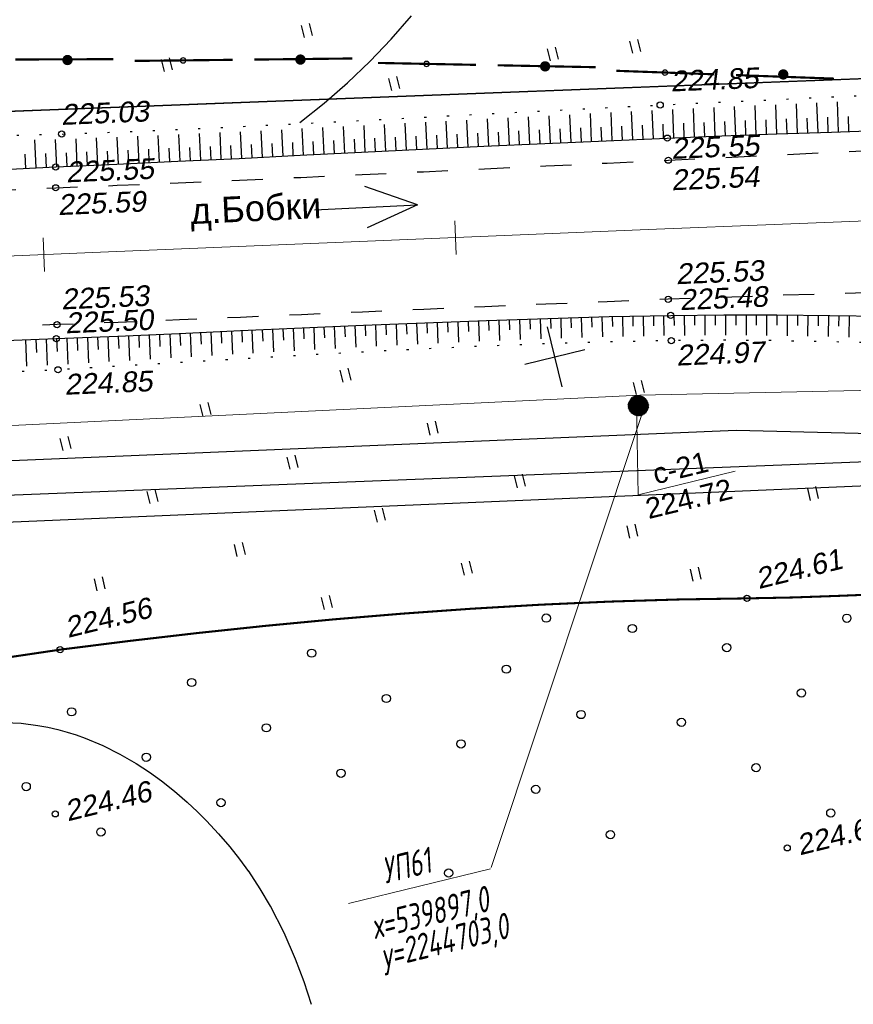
# Model space of a CAD drawing. Header units: millimetres. Extents: x -10 to 1169, y 1 to 1686.
# Tile 134 of 224: x 885 to 926, y 800 to 848. Entities that reach past the tile are written whole.
import ezdxf
from ezdxf.enums import TextEntityAlignment as Align
from ezdxf.lldxf.tags import DXFTag

# ---------------------------------------------------------------- set-up
doc = ezdxf.new("R2010")
doc.units = ezdxf.units.MM
for name, pattern in [('ADOT1', [1, 0, -1]), ('AHIDDEN1', [2, 0.5, -1.5]), ('AHIDDEN2', [3, 1.5, -1.5]), ('CONTI', [0]), ('PHANTOM2', [1.25, 0.625, -0.125, 0.125, -0.125, 0.125, -0.125])]:
    doc.linetypes.add(name, pattern=pattern)
for name, color, linetype in [('CONTURS', 7, 'Continuous'), ('COORDS', 7, 'Continuous'), ('GPR_PICK', 7, 'Continuous'), ('IZOLINES', 32, 'Continuous'), ('PDIGIT', 170, 'Continuous'), ('PICKETS', 7, 'Continuous'), ('ОБЪЕКТЫ_АВТОДОРОГ', 7, 'Continuous'), ('ПИКЕТЫ2', 4, 'Continuous'), ('УЧАСТКИ', 7, 'Continuous')]:
    doc.layers.add(name, color=color, linetype=linetype)
doc.layers.add('СВЯЗЬ', color=170, linetype='Связь', lineweight=30)
doc.styles.add('GPR', font='isocpeui.ttf', dxfattribs={"width": 0.8})
doc.styles.get("Standard").update_dxf_attribs({"font": 'arial.ttf'})
tags = doc.linetypes.add('газ', pattern='A,42.7,-5.08,["Г",Standard,S=2.54,R=0,X=-2.54,Y=-1.27],-3.81', length=51.59).pattern_tags.tags
tags[6] = DXFTag(74, 10)
doc.linetypes.add('Связь', pattern='A,12.5,[130,ltypeshp.shx,S=1,R=-30,X=0,Y=0.9],1,[130,ltypeshp.shx,S=1,R=-30,X=0,Y=0.9],1,[130,ltypeshp.shx,S=1,R=-30,X=0,Y=0.9],4.5', length=19)

# ---------------------------------------------------------------- blocks, each defined once
blk = doc.blocks.new('107_1')
at = {"layer": 'CONTURS', "color": 7, "linetype": 'Continuous', "const_width": 0.5}
blk.add_lwpolyline([(-0.25, 0, 1), (0.25, 0, 1)], format="xyb", close=True, dxfattribs=at)
blk = doc.blocks.new('133')
at = {"layer": 'CONTURS', "color": 7, "linetype": 'Continuous', "const_width": 0.2}
for points in [[(-11, 0), (-2, 0)], [(0, 0), (9, 0)]]:
    blk.add_lwpolyline(points, dxfattribs=at)
at = {"layer": 'CONTURS', "color": 7, "linetype": 'Continuous', "const_width": 0.5}
blk.add_lwpolyline([(-6.791, -0.003, 1), (-6.291, -0.003, 1)], format="xyb", close=True, dxfattribs=at)
blk = doc.blocks.new('401')
at = {"layer": 'CONTURS'}
for p, q in [((0, 0), (0, 1.2)), ((0.8, 0), (0.8, 1.2))]:
    blk.add_line(p, q, dxfattribs=at)
blk = doc.blocks.new('373')
at = {"layer": 'CONTURS'}
blk.add_circle((0, 0), 0.4, dxfattribs=at)
blk = doc.blocks.new('пкк')
at = {"layer": 'ОБЪЕКТЫ_АВТОДОРОГ', "lineweight": 15, "ltscale": 200}
blk.add_line((-0.011, -0.822), (-0.008, 0.805), dxfattribs=at)
blk = doc.blocks.new('ARROW')
at = {"layer": 'CONTURS'}
for p, q in [((10, 0), (5, 2)), ((0, 0), (10, 0)), ((10, 0), (5, -2))]:
    blk.add_line(p, q, dxfattribs=at)

msp = doc.modelspace()

# ---------------------------------------------------------------- hatches: boundary and pattern name
at = {"layer": 'ПИКЕТЫ2'}
h = msp.add_hatch(dxfattribs=at)
h.set_pattern_fill('ANSI31', color=0, scale=0.01, angle=13.733118, style=0)
h.set_pattern_definition([(58.7331178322, (-2048285.09002, -1063073.885713), (-0.02713859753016, 0.01647904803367), [])])
h.paths.add_polyline_path([(915.56565, 829.43801, 1), (914.59424, 829.20061, 1)])

# ---------------------------------------------------------------- linework, layer by layer
at = {"layer": 'CONTURS', "lineweight": -2}
for p, q in [((924.79759, 842.61248), (924.74717, 844.0687)), ((911.80765, 842.10279), (911.74811, 843.4427)), ((902.8178, 841.67567), (902.75458, 842.97027)), ((903.81659, 841.72484), (903.75351, 843.02284)), ((904.81539, 841.77381), (904.75257, 843.07552)), ((905.81423, 841.82207), (905.75163, 843.12851)), ((906.81306, 841.87033), (906.75078, 843.18151)), ((907.81191, 841.91824), (907.75011, 843.23436)), ((908.81082, 841.96502), (908.74943, 843.28691)), ((909.80972, 842.01181), (909.74884, 843.33946)), ((910.80865, 842.05805), (910.74849, 843.39147)), ((925.2973, 842.62941), (925.27212, 843.3608)), ((894.82752, 841.28154), (894.76485, 842.57021)), ((895.82633, 841.33014), (895.76349, 842.61632)), ((896.82512, 841.37942), (896.76208, 842.66531)), ((897.8239, 841.42871), (897.76074, 842.71444)), ((898.82269, 841.47803), (898.75945, 842.76367)), ((899.82146, 841.52754), (899.75813, 842.81495)), ((900.82023, 841.57705), (900.75689, 842.86624)), ((901.81901, 841.6265), (901.75574, 842.9177)), ((905.31481, 841.79794), (905.28345, 842.44998)), ((906.31364, 841.8462), (906.28242, 842.50061)), ((907.31249, 841.89429), (907.28146, 842.55111)), ((908.31137, 841.94163), (908.28057, 842.60113)), ((909.31027, 841.98842), (909.2797, 842.6508)), ((910.30919, 842.03493), (910.27893, 842.7002)), ((911.30815, 842.08042), (911.27823, 842.74875)), ((912.30715, 842.12516), (912.27755, 842.79674)), ((896.32573, 841.35478), (896.29426, 841.9978)), ((897.32451, 841.40407), (897.29296, 842.04697)), ((898.3233, 841.45337), (898.2917, 842.09621)), ((899.32207, 841.50278), (899.29043, 842.14605)), ((900.32085, 841.55229), (900.28918, 842.19645)), ((901.31962, 841.60177), (901.28797, 842.24687)), ((902.31841, 841.65108), (902.28678, 842.29753)), ((903.3172, 841.70025), (903.28562, 842.3484)), ((904.31599, 841.74932), (904.28452, 842.39925)), ((895.32693, 841.30584), (895.29555, 841.94956)), ((905.80707, 833.38835), (905.82606, 832.88287)), ((906.30671, 833.4072), (906.34395, 832.39995)), ((906.80636, 833.42604), (906.82456, 832.92428)), ((907.306, 833.44489), (907.34159, 832.44509)), ((907.8057, 833.46232), (907.82301, 832.96394)), ((908.30539, 833.47975), (908.33905, 832.48603)), ((908.80512, 833.49628), (908.8215, 833.00073)), ((909.30485, 833.51281), (909.33672, 832.52432)), ((909.80457, 833.52934), (909.82003, 833.0364)), ((910.3043, 833.54587), (910.33426, 832.5626)), ((910.80408, 833.5606), (910.81849, 833.06989)), ((911.30387, 833.57533), (911.33154, 832.59577)), ((911.80368, 833.58897), (911.81699, 833.0999)), ((912.30349, 833.60261), (912.32906, 832.62589)), ((912.80331, 833.61625), (912.81552, 833.1286)), ((913.30312, 833.62989), (913.3264, 832.65601)), ((913.80299, 833.64131), (913.81393, 833.15468)), ((914.30286, 833.65274), (914.32334, 832.68008)), ((914.80276, 833.66291), (914.81233, 833.17665)), ((915.30265, 833.67309), (915.32046, 832.70071)), ((894.31763, 832.89623), (894.36782, 831.75404)), ((894.81713, 832.91858), (894.84209, 832.35117)), ((895.31663, 832.94093), (895.3663, 831.81346)), ((895.81613, 832.96327), (895.84081, 832.40301)), ((896.31563, 832.98562), (896.36468, 831.87202)), ((896.81513, 833.00795), (896.83948, 832.45444)), ((897.31463, 833.03028), (897.36298, 831.92985)), ((897.81413, 833.05262), (897.83809, 832.50569)), ((898.31363, 833.07495), (898.36113, 831.98767)), ((898.81315, 833.09696), (898.83665, 832.55635)), ((899.31266, 833.11896), (899.35917, 832.04384)), ((899.81219, 833.1407), (899.83519, 832.606)), ((900.31172, 833.16245), (900.35722, 832.09875)), ((900.81124, 833.1842), (900.83371, 832.6552)), ((901.31077, 833.20594), (901.35514, 832.15365)), ((901.81033, 833.22701), (901.83218, 832.70344)), ((902.30988, 833.24808), (902.35293, 832.20609)), ((902.80946, 833.26867), (902.83066, 832.75005)), ((903.30903, 833.28925), (903.35081, 832.25677)), ((903.80861, 833.30983), (903.82915, 832.79597)), ((904.30819, 833.33041), (904.34857, 832.30745)), ((904.8078, 833.34996), (904.82759, 832.84055)), ((905.30742, 833.36951), (905.34617, 832.35481)), ((885.32562, 832.51743), (885.37456, 831.2373)), ((885.82526, 832.53642), (885.84989, 831.89893)), ((893.31863, 832.85154), (893.36919, 831.6946)), ((893.81813, 832.87389), (893.84332, 832.2991))]:
    msp.add_line(p, q, dxfattribs=at)
at = {"layer": 'CONTURS', "color": 1, "linetype": 'газ', "lineweight": 15}
for p, q in [((915.14325, 829.83005), (942.35352, 830.39575)), ((854.41681, 826.89865), (915.14325, 829.83005))]:
    msp.add_line(p, q, dxfattribs=at)
at = {"layer": 'CONTURS', "color": 0, "linetype": 'CONTI', "lineweight": 15}
for p, q in [((915.22117, 828.83906), (907.93558, 806.90466)), ((900.99714, 805.15543), (907.90029, 806.84246))]:
    msp.add_line(p, q, dxfattribs=at)
at = {"layer": 'CONTURS', "linetype": 'ADOT1', "flags": 128}
for points in [[(823.39327, 840.51167), (824.73539, 840.53575), (827.15886, 840.57893), (829.58227, 840.62313), (832.0056, 840.66966), (834.00355, 840.69364), (836.0033, 840.69309), (838.00408, 840.67833), (840.00512, 840.65965), (842.00566, 840.64734), (844.00494, 840.6517), (846.00218, 840.68303), (847.99664, 840.75163), (849.98753, 840.86779), (851.97411, 841.04182), (852.61674, 841.11325), (853.25879, 841.19254), (853.90038, 841.27785), (854.54166, 841.36733), (855.18277, 841.45914), (855.82384, 841.55141), (856.46502, 841.64231), (857.10644, 841.72999), (857.74825, 841.8126), (858.39059, 841.88829), (861.24349, 842.15365), (864.10324, 842.32653), (866.96858, 842.42461), (869.83825, 842.46557), (872.711, 842.4671), (875.58557, 842.44686), (878.46071, 842.42255), (881.33517, 842.41185), (884.20767, 842.43243), (887.07698, 842.50197), (889.9838, 842.61104), (892.89014, 842.73392), (895.79607, 842.86809), (898.7017, 843.01104), (901.60711, 843.16022), (904.51239, 843.31313), (907.41764, 843.46722), (910.32294, 843.61999), (913.22839, 843.76889), (916.13407, 843.91141), (918.77143, 844.0368), (921.40881, 844.16165), (924.04622, 844.28602), (926.68365, 844.40996), (929.32109, 844.53353), (931.95855, 844.6568), (934.59603, 844.77983), (937.23351, 844.90267), (939.87099, 845.02539), (942.50848, 845.14804), (944.98734, 845.26367), (947.46618, 845.37984), (949.94501, 845.49624), (952.42384, 845.61256), (954.90269, 845.7285), (957.38157, 845.84374), (959.86049, 845.95799), (962.33947, 846.07093), (964.81852, 846.18226), (967.29765, 846.29167), (970.07251, 846.40962), (972.84762, 846.52205), (975.6229, 846.63069), (978.39828, 846.73725), (981.17367, 846.84345), (983.94898, 846.951), (986.72415, 847.06163), (989.49909, 847.17704), (992.27372, 847.29896), (995.04795, 847.4291), (997.5746, 847.55883), (1000.10073, 847.70009), (1002.6265, 847.84943), (1005.15205, 848.00343), (1007.67753, 848.15862), (1010.20309, 848.31158), (1012.72887, 848.45886), (1015.25502, 848.59701), (1017.78169, 848.7226), (1020.30902, 848.83218), (1022.64447, 848.91564), (1024.98056, 848.98307), (1027.31714, 849.03842), (1029.65404, 849.08566), (1031.99111, 849.12872), (1034.32819, 849.17156), (1036.66513, 849.21813), (1039.00177, 849.27238), (1041.33794, 849.33825), (1043.67349, 849.4197), (1046.25435, 849.52471), (1048.83494, 849.63911), (1051.41524, 849.76221), (1053.99524, 849.89331), (1056.57492, 850.03172), (1059.15427, 850.17673), (1061.73328, 850.32767), (1064.31192, 850.48383), (1066.89019, 850.64452), (1069.46807, 850.80904), (1072.37418, 851.01363), (1075.27883, 851.24643), (1078.18247, 851.49833), (1081.08551, 851.7602), (1083.98838, 852.02294), (1086.89151, 852.27741), (1089.79533, 852.5145), (1092.70026, 852.72509), (1095.60672, 852.90007), (1098.51514, 853.03031), (1100.67089, 853.1031), (1102.82795, 853.16547), (1104.98601, 853.21639), (1107.1447, 853.25478), (1109.3037, 853.27961), (1109.63646, 853.28118)], [(1109.40933, 838.32238), (1107.09735, 838.23778), (1104.75139, 838.14015), (1102.40589, 838.03653), (1100.06123, 837.93275), (1097.7178, 837.83461), (1094.79585, 837.69497), (1091.87513, 837.5166), (1088.95534, 837.31082), (1086.03617, 837.08894), (1083.11731, 836.86228), (1080.19845, 836.64216), (1077.27929, 836.43989), (1074.35951, 836.2668), (1071.43881, 836.13419), (1068.51687, 836.05339), (1065.95558, 836.03534), (1063.39346, 836.06322), (1060.8307, 836.12571), (1058.26748, 836.21147), (1055.70399, 836.30918), (1053.14042, 836.40751), (1050.57696, 836.49513), (1048.01379, 836.56071), (1045.45111, 836.59292), (1042.8891, 836.58044), (1040.65704, 836.53038), (1038.42541, 836.45172), (1036.19412, 836.35076), (1033.96305, 836.23383), (1031.73207, 836.10724), (1029.50108, 835.97732), (1027.26996, 835.85037), (1025.0386, 835.73271), (1022.80687, 835.63067), (1020.57467, 835.55056), (1017.99139, 835.48615), (1015.40745, 835.44436), (1012.82302, 835.41962), (1010.23825, 835.40636), (1007.65332, 835.399), (1005.06838, 835.392), (1002.4836, 835.37976), (999.89913, 835.35674), (997.31514, 835.31736), (994.73179, 835.25604), (991.9463, 835.16934), (989.16103, 835.0698), (986.37603, 834.95849), (983.59133, 834.83643), (980.80695, 834.70467), (978.02293, 834.56426), (975.2393, 834.41624), (972.45608, 834.26165), (969.67332, 834.10154), (966.89104, 833.93695), (964.41038, 833.77409), (961.9307, 833.58767), (959.45171, 833.38541), (956.97314, 833.17507), (954.49472, 832.9644), (952.01615, 832.76113), (949.53717, 832.57302), (947.0575, 832.40781), (944.57686, 832.27324), (942.09497, 832.17706), (939.55526, 832.12741), (937.01431, 832.12363), (934.47239, 832.15516), (931.92975, 832.21146), (929.38666, 832.28198), (926.84338, 832.35617), (924.30017, 832.42348), (921.7573, 832.47336), (919.21503, 832.49527), (916.67362, 832.47866), (913.69463, 832.41702), (910.71597, 832.32707), (907.73765, 832.21277), (904.75968, 832.07803), (901.78204, 831.92678), (898.80475, 831.76297), (895.82781, 831.59052), (892.85121, 831.41336), (889.87496, 831.23543), (886.89906, 831.06065), (884.02061, 830.92162), (881.13553, 830.82333), (878.24682, 830.74592), (875.35744, 830.66951), (872.47036, 830.57425), (869.58857, 830.44026), (866.71502, 830.24769), (863.8527, 829.97665), (861.00458, 829.6073), (858.17363, 829.11976), (857.68234, 829.01933), (857.1919, 828.91221), (856.70206, 828.80034), (856.21262, 828.68563), (855.72333, 828.57004), (855.23398, 828.45548), (854.74433, 828.34389), (854.25415, 828.2372), (853.76323, 828.13735), (853.27133, 828.04626), (851.19889, 827.75727), (849.11309, 827.59668), (847.0163, 827.54156), (844.91085, 827.56896), (842.79912, 827.65595), (840.68346, 827.77957), (838.56623, 827.91689), (836.44977, 828.04496), (834.33646, 828.14085), (832.22863, 828.1816), (829.82931, 828.19243), (827.42962, 828.20981), (825.02972, 828.23005), (823.51719, 828.24227)]]:
    msp.add_lwpolyline(points, dxfattribs=at)
at = {"layer": 'CONTURS', "linetype": 'Continuous', "flags": 128}
for points in [[(883.9161, 840.76582), (886.78476, 840.90495), (889.75438, 841.03931), (892.72376, 841.17941), (895.69296, 841.32356), (898.66206, 841.47007), (901.63113, 841.61725), (904.60023, 841.76341), (907.56945, 841.90688), (910.53884, 842.04596), (913.50849, 842.17897), (916.47846, 842.30422), (919.13512, 842.40875), (921.79202, 842.50712), (924.44912, 842.60067), (927.10637, 842.69071)], [(883.91138, 832.46367), (886.81539, 832.57405), (889.79833, 832.69738), (892.7812, 832.82749), (895.76405, 832.96095), (898.74692, 833.09433), (901.72988, 833.22419), (904.71298, 833.34709), (907.69627, 833.4596), (910.67981, 833.5583), (913.66364, 833.63973), (916.64783, 833.70047), (919.21986, 833.72566), (921.79261, 833.72193), (924.36585, 833.69765), (926.93933, 833.66116)]]:
    msp.add_lwpolyline(points, dxfattribs=at)
at = {"layer": 'CONTURS', "linetype": 'AHIDDEN2', "flags": 128}
for points in [[(823.42105, 837.76096), (824.87925, 837.80169), (827.27772, 837.87475), (829.67583, 837.95657), (832.07347, 838.04988), (834.18195, 838.15607), (836.29006, 838.29154), (838.39789, 838.44544), (840.50553, 838.60692), (842.61306, 838.76515), (844.72058, 838.90927), (846.82816, 839.02844), (848.9359, 839.11181), (851.04387, 839.14854), (853.15218, 839.12777), (853.65375, 839.11288), (854.15533, 839.09409), (854.65691, 839.07227), (855.15851, 839.04834), (855.66011, 839.02318), (856.16171, 838.99769), (856.66333, 838.97277), (857.16494, 838.94931), (857.66656, 838.92821), (858.16819, 838.91036), (861.02974, 838.85409), (863.89167, 838.86003), (866.75388, 838.91773), (869.6163, 839.01674), (872.47882, 839.14661), (875.34137, 839.29691), (878.20386, 839.45717), (881.0662, 839.61695), (883.9283, 839.76581), (886.79008, 839.89329), (889.76494, 840.01375), (892.7396, 840.13907), (895.7141, 840.26857), (898.68846, 840.40154), (901.66271, 840.53729), (904.63688, 840.67514), (907.61098, 840.81439), (910.58505, 840.95434), (913.55911, 841.09431), (916.53319, 841.23361), (919.1769, 841.35871), (921.82048, 841.48677), (924.46397, 841.61683), (927.10741, 841.74795), (929.75084, 841.87918), (932.39431, 842.00958), (935.03786, 842.13819), (937.68153, 842.26407), (937.92644, 842.27539)], [(1109.46278, 841.84269), (1107.40109, 841.76771), (1105.08713, 841.67123), (1102.77355, 841.5702), (1100.46076, 841.47237), (1098.14915, 841.38552), (1095.23574, 841.27242), (1092.32322, 841.13536), (1089.4114, 840.97976), (1086.50005, 840.81099), (1083.58897, 840.63445), (1080.67796, 840.45555), (1077.76681, 840.27966), (1074.8553, 840.1122), (1071.94322, 839.95854), (1069.03038, 839.8241), (1066.42667, 839.71917), (1063.82257, 839.62325), (1061.21815, 839.53474), (1058.61348, 839.45204), (1056.00864, 839.37357), (1053.40367, 839.29774), (1050.79867, 839.22294), (1048.19369, 839.14758), (1045.5888, 839.07008), (1042.98407, 838.98883), (1040.75721, 838.91696), (1038.53037, 838.84454), (1036.30354, 838.77179), (1034.07672, 838.69895), (1031.84989, 838.62624), (1029.62305, 838.5539), (1027.39619, 838.48216), (1025.16931, 838.41124), (1022.94239, 838.34137), (1020.71544, 838.2728), (1018.15817, 838.19844), (1015.60069, 838.12986), (1013.04307, 838.06501), (1010.48539, 838.00182), (1007.92774, 837.93825), (1005.37019, 837.87225), (1002.81282, 837.80177), (1000.25572, 837.72476), (997.69896, 837.63917), (995.14263, 837.54295), (992.34144, 837.42235), (989.54086, 837.28686), (986.74075, 837.13985), (983.94097, 836.98469), (981.14138, 836.82476), (978.34184, 836.66342), (975.54222, 836.50404), (972.74238, 836.35001), (969.94218, 836.20468), (967.14147, 836.07142), (962.08185, 835.8596), (957.02109, 835.67559), (951.95942, 835.51337), (946.8971, 835.3669), (941.83436, 835.23014), (936.77145, 835.09708), (931.70861, 834.96168), (926.64608, 834.81791), (921.58411, 834.65974), (916.52293, 834.48113), (913.5559, 834.36581), (910.58908, 834.24464), (907.62242, 834.11921), (904.65586, 833.99107), (901.68934, 833.86178), (898.7228, 833.73292), (895.75619, 833.60604), (892.78945, 833.48271), (889.82253, 833.36449), (886.85536, 833.25295), (883.95065, 833.1581), (881.04517, 833.08029), (878.1392, 833.01345), (875.23304, 832.95154), (872.32696, 832.88849), (869.42124, 832.81824), (866.51618, 832.73473), (863.61205, 832.63191), (860.70913, 832.5037), (857.80772, 832.34407), (857.36338, 832.3164), (856.91908, 832.28787), (856.47482, 832.25868), (856.03057, 832.22902), (855.58635, 832.19909), (855.14212, 832.16907), (854.69789, 832.13916), (854.25364, 832.10955), (853.80936, 832.08044), (853.36504, 832.05203), (851.25394, 831.92288), (849.1424, 831.801), (847.03046, 831.6856), (844.91818, 831.57586), (842.80564, 831.471), (840.69288, 831.37021), (838.57996, 831.2727), (836.46694, 831.17767), (834.35388, 831.08431), (832.24083, 830.99184), (829.81395, 830.88886), (827.38683, 830.7914), (824.9595, 830.69863), (823.49292, 830.64494)]]:
    msp.add_lwpolyline(points, dxfattribs=at)
at = {"layer": 'CONTURS', "color": 0, "linetype": 'CONTI', "lineweight": 15}
msp.add_lwpolyline([(914.98635, 829.36343), (915.06352, 824.99146), (919.78128, 826.14441)], dxfattribs=at)
at = {"layer": 'CONTURS', "linetype": 'AHIDDEN1', "const_width": 0.1, "flags": 128}
msp.add_lwpolyline([(852.78693, 813.64249), (853.94312, 813.58304), (855.09823, 813.53651), (856.25225, 813.5029), (857.4052, 813.48221), (858.55707, 813.47443), (859.70785, 813.47958), (860.85756, 813.49765), (862.00618, 813.52863), (863.15373, 813.57254), (864.30019, 813.62936), (866.58695, 813.81286), (868.86487, 814.0964), (871.1359, 814.45926), (873.40197, 814.88071), (875.665, 815.34001), (877.92693, 815.81644), (880.1897, 816.28927), (882.45523, 816.73778), (884.72546, 817.14123), (887.00232, 817.47889), (890.31815, 817.89636), (893.64098, 818.28225), (896.96973, 818.63436), (900.30332, 818.95047), (903.64065, 819.22839), (906.98066, 819.4659), (910.32225, 819.6608), (913.66434, 819.81088), (917.00585, 819.91393), (920.34569, 819.96775), (922.5817, 820.01201), (924.83414, 820.09124), (927.09613, 820.18208), (929.36079, 820.26111), (931.62125, 820.30497), (933.87063, 820.29027), (936.10207, 820.19361), (938.30868, 819.99161), (940.48359, 819.6609), (942.61993, 819.17807), (944.08308, 818.74348), (945.53109, 818.23565), (946.96578, 817.66575), (948.38896, 817.04491), (949.80243, 816.38429), (951.20803, 815.69504), (952.60754, 814.98831), (954.0028, 814.27524), (955.39562, 813.56699), (956.7878, 812.8747), (957.87422, 812.28261), (958.94588, 811.601), (960.00779, 810.86558), (961.06502, 810.11204), (962.1226, 809.37607), (963.18557, 808.69339), (964.25898, 808.09967), (965.34786, 807.63062), (966.45726, 807.32194), (967.59221, 807.20932), (968.19275, 807.23265), (968.8021, 807.30118), (969.41806, 807.4085), (970.03846, 807.54821), (970.66109, 807.71391), (971.28379, 807.89921), (971.90435, 808.09771), (972.5206, 808.30301), (973.13034, 808.5087), (973.7314, 808.7084), (975.33216, 809.30312), (976.887, 810.01178), (978.40415, 810.81405), (979.89185, 811.68962), (981.3583, 812.61816), (982.81175, 813.57934), (984.26041, 814.55286), (985.71252, 815.51838), (987.1763, 816.45558), (988.65997, 817.34415), (989.01174, 817.55122), (989.36102, 817.7654), (989.70889, 817.98361), (990.05645, 818.20278), (990.40476, 818.41983), (990.75492, 818.63169), (991.108, 818.83528), (991.4651, 819.02753), (991.82729, 819.20536), (992.19566, 819.36569), (992.82095, 819.58971), (993.46298, 819.76791), (994.11887, 819.9078), (994.78574, 820.01686), (995.4607, 820.10261), (996.14088, 820.17254), (996.82338, 820.23416), (997.50533, 820.29497), (998.18384, 820.36246), (998.85604, 820.44414), (1000.2402, 820.62203), (1001.62712, 820.77963), (1003.01636, 820.91956), (1004.40749, 821.04442), (1005.80009, 821.15683), (1007.19371, 821.2594), (1008.58792, 821.35474), (1009.9823, 821.44547), (1011.37641, 821.5342), (1012.76982, 821.62354), (1015.44397, 821.79169), (1018.12069, 821.94677), (1020.79937, 822.08572), (1023.47938, 822.20549), (1026.16011, 822.30303), (1028.84094, 822.3753), (1031.52125, 822.41924), (1034.20042, 822.43181), (1036.87784, 822.40995), (1039.55288, 822.35062), (1042.32617, 822.21593), (1045.09772, 821.99214), (1047.86785, 821.70341), (1050.63687, 821.37393), (1053.4051, 821.02789), (1056.17286, 820.68947), (1058.94045, 820.38285), (1061.70818, 820.13221), (1064.47639, 819.96174), (1067.24537, 819.89562), (1070.09475, 820.00208), (1072.95096, 820.29477), (1075.8111, 820.71556), (1078.67224, 821.20631), (1081.5315, 821.70886), (1084.38596, 822.16508), (1087.23273, 822.51683), (1090.0689, 822.70596), (1092.89157, 822.67432), (1095.69782, 822.36378), (1096.30769, 822.25638), (1096.91741, 822.13961), (1097.52685, 822.01456), (1098.13587, 821.88234), (1098.74435, 821.74404), (1099.35215, 821.60075), (1099.95914, 821.45359), (1100.56519, 821.30365), (1101.17017, 821.15202), (1101.77395, 820.9998), (1103.74493, 820.45353), (1105.69391, 819.82832), (1107.37499, 819.23243)], dxfattribs=at)
at = {"layer": 'COORDS', "lineweight": -2}
for p, q in [((911.3783, 830.23748), (910.6661, 833.15172)), ((909.56508, 831.3385), (912.47931, 832.0507))]:
    msp.add_line(p, q, dxfattribs=at)
at = {"layer": 'IZOLINES'}
for points in [[(898.64534, 843.06311), (899.81977, 844.00154), (900.95233, 844.9885), (902.03977, 846.0233), (903.07778, 847.10594), (904.06158, 848.23624)], [(884.29657, 813.95061), (885.11499, 813.90404), (885.92674, 813.80135), (886.40503, 813.71344), (886.88399, 813.60448), (886.88618, 813.60392), (886.88618, 813.60392), (886.88618, 813.60392), (886.88619, 813.60392), (886.8862, 813.60392), (886.88617, 813.6037), (887.33524, 813.48221), (887.77892, 813.34317), (888.21674, 813.18742), (889.0724, 812.82918), (889.90008, 812.41369), (890.69878, 811.94741), (891.33636, 811.52815), (891.92065, 811.10626), (891.91623, 811.11406), (892.55508, 810.60575), (893.17314, 810.0732), (893.67011, 809.61038), (894.12255, 809.15989), (894.11559, 809.16775), (894.69363, 808.54738), (895.24466, 807.90365), (895.71627, 807.30496), (896.14647, 806.71391), (896.13919, 806.72094), (896.70243, 805.87411), (897.20084, 805.03185), (897.19353, 805.0405), (897.86138, 803.74629), (898.41633, 802.46723), (898.41555, 802.4805), (898.82624, 801.36816), (899.18653, 800.26734)]]:
    msp.add_lwpolyline(points, dxfattribs=at)
at = {"layer": 'PDIGIT', "color": 7, "lineweight": -2}
for p, q in [((921.79943, 842.50739), (921.748, 843.92739)), ((922.79881, 842.54257), (922.74778, 843.97453)), ((923.79819, 842.57775), (923.74747, 844.02167)), ((912.80665, 842.14754), (912.7478, 843.49394)), ((913.80568, 842.1915), (913.74779, 843.54407)), ((914.8048, 842.23364), (914.74768, 843.59311)), ((915.80391, 842.27577), (915.74761, 843.64216)), ((916.80306, 842.31699), (916.7478, 843.69031)), ((917.80228, 842.35631), (917.74781, 843.73786)), ((918.80151, 842.39562), (918.74781, 843.78541)), ((919.8008, 842.4334), (919.74798, 843.83276)), ((920.80011, 842.4704), (920.74798, 843.88011)), ((915.30435, 842.25471), (915.276, 842.93617)), ((916.30348, 842.29638), (916.27559, 842.98131)), ((917.30267, 842.33665), (917.27524, 843.02537)), ((918.3019, 842.37597), (918.27485, 843.0688)), ((919.30115, 842.41451), (919.27452, 843.1118)), ((920.30046, 842.4519), (920.27422, 843.15417)), ((921.29977, 842.48889), (921.27388, 843.19632)), ((922.29912, 842.52498), (922.2735, 843.23797)), ((923.2985, 842.56016), (923.27306, 843.27913)), ((924.29789, 842.59512), (924.2726, 843.32015)), ((892.82987, 841.18456), (892.76756, 842.47852)), ((893.82869, 841.23305), (893.7662, 842.5241)), ((913.30617, 842.16952), (913.27698, 842.84426)), ((914.30524, 842.21257), (914.27649, 842.89058)), ((885.83745, 840.859), (885.76974, 842.2203)), ((886.83628, 840.90728), (886.77142, 842.24457)), ((887.83526, 840.95248), (887.77193, 842.27789)), ((888.83424, 840.99768), (888.77168, 842.31539)), ((889.83321, 841.04303), (889.77095, 842.35289)), ((890.8321, 841.09016), (890.76997, 842.39406)), ((891.83099, 841.13729), (891.76883, 842.43629)), ((885.33804, 840.83478), (885.30339, 841.52147)), ((886.33687, 840.88314), (886.30372, 841.55779)), ((887.33577, 840.92988), (887.30372, 841.59555)), ((888.33475, 840.97508), (888.30328, 841.63586)), ((889.33372, 841.02036), (889.30252, 841.67725)), ((890.33265, 841.0666), (890.30156, 841.72003)), ((891.33154, 841.11373), (891.30047, 841.76445)), ((892.33043, 841.16093), (892.29931, 841.80916)), ((893.32928, 841.20881), (893.29808, 841.85506)), ((894.3281, 841.2573), (894.29682, 841.90223)), ((915.80255, 833.68326), (915.8107, 833.19714)), ((916.30245, 833.69344), (916.31725, 832.72134)), ((916.8024, 833.70016), (916.80885, 833.21362)), ((917.30236, 833.70688), (917.31336, 832.73284)), ((917.80233, 833.71177), (917.80695, 833.22394)), ((918.30231, 833.71667), (918.30976, 832.73936)), ((918.80229, 833.7211), (918.80504, 833.23151)), ((919.30227, 833.72554), (919.30582, 832.74448)), ((919.80227, 833.72481), (919.80327, 833.2325)), ((920.30227, 833.72409), (920.30274, 832.7359)), ((920.80227, 833.72337), (920.80181, 833.22749)), ((921.30227, 833.72264), (921.29996, 832.72731)), ((921.80226, 833.71988), (921.80038, 833.21997)), ((922.30225, 833.71712), (922.29703, 832.7128)), ((922.80223, 833.7124), (922.79906, 833.20771)), ((923.30221, 833.70769), (923.29477, 832.69323)), ((923.80218, 833.70297), (923.79799, 833.19321)), ((924.30216, 833.69825), (924.29284, 832.67366)), ((924.80211, 833.69131), (924.797, 833.1759)), ((925.30207, 833.68438), (925.29091, 832.64732)), ((886.3249, 832.55541), (886.37446, 831.28559)), ((886.82451, 832.57525), (886.84947, 831.94376)), ((887.32411, 832.59509), (887.37439, 831.33896)), ((887.82369, 832.61574), (887.84889, 831.99202)), ((888.32326, 832.63639), (888.37382, 831.39766)), ((888.82283, 832.65705), (888.84815, 832.04203)), ((889.32241, 832.6777), (889.37313, 831.45635)), ((889.82195, 832.69895), (889.84737, 832.09246)), ((890.3215, 832.7202), (890.37245, 831.51558)), ((890.82103, 832.74199), (890.8465, 832.14372)), ((891.32055, 832.76378), (891.37149, 831.57531)), ((891.82008, 832.78557), (891.8455, 832.19537)), ((892.3196, 832.80736), (892.37037, 831.63503)), ((892.81911, 832.82945), (892.84445, 832.24713))]:
    msp.add_line(p, q, dxfattribs=at)
at = {"layer": 'PICKETS', "color": 7, "lineweight": -2}
for centre in [(916.13407, 843.91141), (887.07698, 842.50197), (916.47846, 842.30422), (886.78476, 840.90495), (916.53319, 841.23361), (886.79008, 839.89329), (916.52293, 834.48113), (916.64783, 833.70047), (886.85536, 833.25295), (886.81539, 832.57405), (916.67362, 832.47866), (886.89906, 831.06065), (920.34569, 819.96775), (887.00232, 817.47889), (886.76346, 809.50935), (922.30245, 807.85809)]:
    msp.add_circle(centre, 0.15, dxfattribs=at)
at = {"layer": 'ОБЪЕКТЫ_АВТОДОРОГ', "color": 0, "linetype": 'PHANTOM2', "lineweight": 15, "ltscale": 200}
msp.add_lwpolyline([(759.89121, 831.50941), (769.59, 831.91881), (779.2851, 832.32288), (788.90094, 832.7194), (798.36196, 833.10611), (807.59257, 833.48077), (816.51722, 833.84112), (825.06032, 834.18493), (833.16917, 834.51079), (840.88256, 834.82061), (848.26213, 835.11715), (855.36952, 835.40315), (862.26638, 835.68139), (869.01435, 835.95461), (875.67509, 836.22556), (882.31023, 836.49701), (888.96772, 836.77096), (895.6406, 837.0465), (902.30824, 837.32196), (908.94997, 837.5957), (915.54516, 837.86604), (922.07315, 838.13132), (928.51328, 838.3899)], dxfattribs=at)
at = {"layer": 'СВЯЗЬ', "linetype": 'Связь', "lineweight": 30}
msp.add_lwpolyline([(1109.32725, 833.13937), (1087.91722, 834.09658), (1042.2468, 832.32229), (988.97859, 829.43292), (958.01445, 827.17765), (919.81995, 828.12122), (807.31635, 823.40339), (793.89155, 823.78081), (759.30045, 821.67239), (714.11059, 817.99562), (696.4276, 819.22121), (685.74414, 818.48585), (645.83462, 814.4414), (583.03433, 811.69109)], dxfattribs=at)
at = {"layer": 'УЧАСТКИ', "color": 6, "linetype": 'Continuous', "lineweight": -2}
for p, q in [((1011.73064, 848.4621), (823.38561, 841.26972)), ((823.38563, 841.26803), (935.4925, 845.54994)), ((823.57403, 822.61359), (1109.33976, 833.74071)), ((961.64154, 826.92527), (883.49489, 823.60846))]:
    msp.add_line(p, q, dxfattribs=at)

# ---------------------------------------------------------------- block references
at = {"layer": 'CONTURS', "lineweight": -2}
for name, p, xscale, yscale, zscale, rotation in [('401', (898.86855, 847.19249), 0.5, 0.5, 0.5, 13.73311783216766), ('401', (914.80243, 846.41978), 0.5, 0.5, 0.5, 13.73311783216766), ('133', (884.83219, 846.12093), 0.528525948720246, 0.5, 0.528525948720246, 0.1871205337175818), ('107_1', (887.35882, 846.09461), 0.4999999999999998, 0.4999999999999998, 0.4999999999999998, 11.13606065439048), ('133', (896.43044, 846.1167), 0.5285259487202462, 0.5, 0.5285259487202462, 0.639992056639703), ('107_1', (898.66843, 846.1163), 0.4999999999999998, 0.4999999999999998, 0.4999999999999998, 11.58893217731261), ('401', (910.80387, 846.04915), 0.5, 0.5, 0.5, 13.73311783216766), ('133', (908.24763, 845.83953), 0.5285259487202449, 0.5, 0.5285259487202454, 358.8745631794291), ('107_1', (910.54881, 845.78728), 0.5, 0.4999999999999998, 0.4999999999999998, 9.823503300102), ('133', (919.82075, 845.36315), 0.5285259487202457, 0.5, 0.5285259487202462, 357.9423086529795), ('107_1', (922.11011, 845.39508), 0.4999999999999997, 0.4999999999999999, 0.4999999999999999, 8.891248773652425), ('401', (903.0994, 844.62345), 0.5, 0.5, 0.5, 13.73311783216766), ('ARROW', (899.35471, 838.82686), 0.5000000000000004, 0.5, 0.5, 2.827155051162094), ('401', (900.74266, 830.4632), 0.5, 0.5, 0.5, 13.73311783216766), ('401', (914.97683, 829.85655), 0.5, 0.5, 0.5, 13.73311783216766), ('401', (893.94278, 828.8014), 0.5, 0.5, 0.5, 13.73311783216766), ('401', (904.9735, 827.89415), 0.5, 0.5, 0.5, 13.73311783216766), ('401', (887.14289, 827.1396), 0.5, 0.5, 0.5, 13.73311783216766), ('401', (898.17362, 826.23236), 0.5, 0.5, 0.5, 13.73311783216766), ('401', (909.20434, 825.32511), 0.5, 0.5, 0.5, 13.73311783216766), ('401', (891.37373, 824.57056), 0.5, 0.5, 0.5, 13.73311783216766), ('401', (923.43851, 824.71846), 0.5, 0.5, 0.5, 13.73311783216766), ('401', (902.40446, 823.66331), 0.5, 0.5, 0.5, 13.73311783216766), ('401', (914.6676, 822.89782), 0.5, 0.5, 0.5, 13.73311783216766), ('401', (895.60457, 822.00152), 0.5, 0.5, 0.5, 13.73311783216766), ('401', (906.6353, 821.09427), 0.5, 0.5, 0.5, 13.73311783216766), ('401', (917.74254, 820.79963), 0.5, 0.5, 0.5, 13.73311783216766), ('401', (888.80469, 820.33972), 0.5, 0.5, 0.5, 13.73311783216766), ('401', (899.83541, 819.43247), 0.5, 0.5, 0.5, 13.73311783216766), ('373', (910.60157, 819.00984), 0.5, 0.5, 0.5, 13.73311783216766), ('373', (925.19506, 819.00397), 0.5, 0.5, 0.5, 13.73311783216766), ('373', (914.7862, 818.50613), 0.5, 0.5, 0.5, 13.73311783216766), ('373', (919.36659, 817.57958), 0.5, 0.5, 0.5, 13.73311783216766), ('373', (899.21352, 817.30995), 0.5, 0.5, 0.5, 13.73311783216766), ('373', (908.66843, 816.53231), 0.5, 0.5, 0.5, 13.73311783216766), ('373', (893.38505, 815.88556), 0.5, 0.5, 0.5, 13.73311783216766), ('373', (902.83996, 815.10792), 0.5, 0.5, 0.5, 13.73311783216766), ('373', (922.99302, 815.37754), 0.5, 0.5, 0.5, 13.73311783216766), ('373', (887.55658, 814.46116), 0.5, 0.5, 0.5, 13.73311783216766), ('373', (912.29486, 814.33028), 0.5, 0.5, 0.5, 13.73311783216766), ('373', (897.01148, 813.68352), 0.5, 0.5, 0.5, 13.73311783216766), ('373', (917.16455, 813.95314), 0.5, 0.5, 0.5, 13.73311783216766), ('373', (906.46639, 812.90588), 0.5, 0.5, 0.5, 13.73311783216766), ('373', (891.18301, 812.25912), 0.5, 0.5, 0.5, 13.73311783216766), ('373', (920.79099, 811.7511), 0.5, 0.5, 0.5, 13.73311783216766), ('373', (900.63792, 811.48148), 0.5, 0.5, 0.5, 13.73311783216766), ('373', (885.35454, 810.83472), 0.5, 0.5, 0.5, 13.73311783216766), ('373', (910.09283, 810.70384), 0.5, 0.5, 0.5, 13.73311783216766), ('373', (894.80945, 810.05708), 0.5, 0.5, 0.5, 13.73311783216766), ('373', (924.41742, 809.54907), 0.5, 0.5, 0.5, 13.73311783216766), ('373', (888.98097, 808.63269), 0.5, 0.5, 0.5, 13.73311783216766), ('373', (913.71926, 808.50181), 0.5, 0.5, 0.5, 13.73311783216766), ('373', (905.86212, 806.63576), 0.5, 0.5, 0.5, 13.73311783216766)]:
    msp.add_blockref(name, p, dxfattribs=dict(at, xscale=xscale, yscale=yscale, zscale=zscale, rotation=rotation))
at = {"layer": 'PDIGIT', "color": 7, "lineweight": -2, "xscale": 0.5, "yscale": 0.5, "zscale": 0.5, "rotation": 13.73311783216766}
msp.add_blockref('401', (892.06867, 845.53069), dxfattribs=at)
at = {"layer": 'ОБЪЕКТЫ_АВТОДОРОГ', "color": 0, "linetype": 'PHANTOM2', "lineweight": 15}
for p, rotation in [((906.20147, 837.48242), 2.360044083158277), ((886.21848, 836.65783), 2.356373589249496)]:
    msp.add_blockref('пкк', p, dxfattribs=dict(at, rotation=rotation))

# ---------------------------------------------------------------- texts
at = {"layer": 'CONTURS', "lineweight": -2}
msp.add_text('д.Бобки', height=1.25, rotation=2.668205, dxfattribs=at).set_placement((893.35042, 838.13091))
at = {"layer": 'GPR_PICK', "style": 'GPR', "width": 0.7}
for s, p in [('УП61', (903.9588, 806.4022)), ('х=539897,0', (905.10145, 804.11591)), ('у=2244703,0', (905.79861, 802.74716))]:
    msp.add_text(s, height=1.25, rotation=13.733118, dxfattribs=at).set_placement(p, align=Align.CENTER)
at = {"layer": 'PDIGIT', "color": 7, "lineweight": -2, "oblique": 10}
for s, rotation, p in [('224.85', 2.380012, (916.65362, 844.56441)), ('225.03', 2.380012, (887.06406, 842.9432)), ('225.55', 2.380012, (916.69204, 841.29393)), ('225.55', 2.380012, (887.30233, 840.15706)), ('225.54', 2.380012, (916.69269, 839.7719)), ('225.59', 2.380012, (886.9089, 838.5684)), ('225.53', 2.380012, (916.91377, 835.21225)), ('225.53', 2.380012, (887.07011, 833.9896)), ('225.48', 2.380012, (917.10065, 833.95373)), ('225.50', 2.380012, (887.26773, 832.82928)), ('224.97', 2.380012, (916.93775, 831.26162)), ('224.85', 2.380012, (887.23043, 829.84765)), ('224.61', 13.733118, (920.91565, 820.41651)), ('224.56', 13.733118, (887.37864, 818.04517)), ('224.46', 13.733118, (887.36787, 809.14235)), ('224.65', 13.733118, (922.90686, 807.49109))]:
    msp.add_text(s, height=1, rotation=rotation, dxfattribs=at).set_placement(p)
at = {"layer": 'PDIGIT', "color": 7}
for s, p in [('с-21', (915.91628, 825.49559)), ('224.72', (915.57247, 823.81226))]:
    msp.add_text(s, height=1, rotation=13.733118, dxfattribs=at).set_placement(p)

doc.saveas('drawing.dxf')
